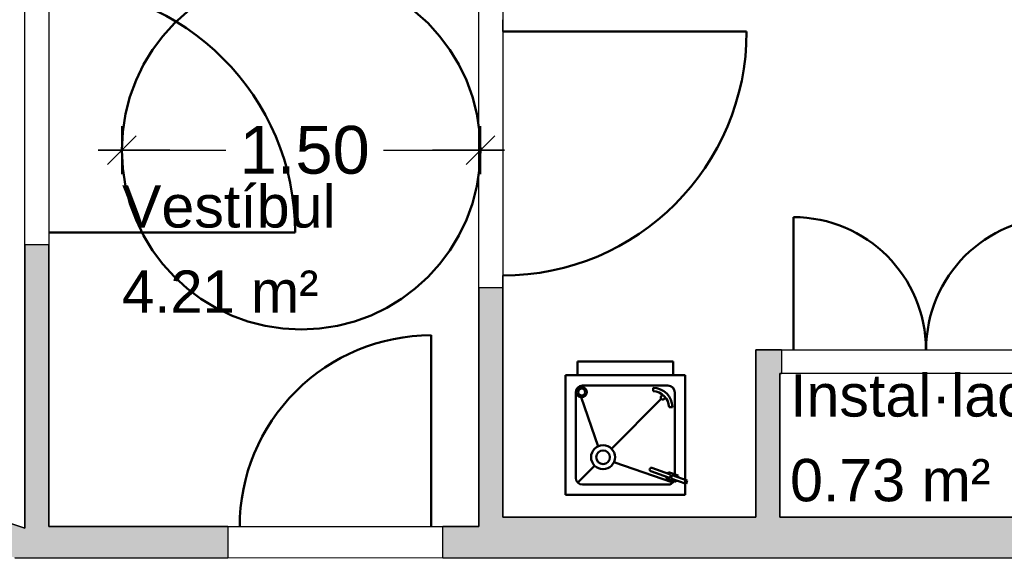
# Model space of a CAD drawing. Header units: metres. Extents: x -1 to 444, y -6 to 31.
# Tile 12 of 76: x 401.34 to 405.45, y 23.48 to 25.73. Entities that reach past the tile are written whole.
import ezdxf

# ---------------------------------------------------------------- set-up
doc = ezdxf.new("R2010")
doc.units = ezdxf.units.M
doc.header["$PDMODE"] = 65
doc.linetypes.add('CONTINUA', pattern=[0])
doc.linetypes.add('VERDECKT', pattern=[9.525, 6.35, -3.175])
for name, color, linetype, lineweight in [('3D PA MURS', 7, 'CONTINUA', 25), ('PA COTES', 7, 'CONTINUA', 25), ('PA LOCALS', 7, 'CONTINUA', 25), ('PA MOBLES', 7, 'CONTINUA', 25)]:
    doc.layers.add(name, color=color, linetype=linetype, lineweight=lineweight)
doc.styles.add('ARIAL', font='arial.ttf')
doc.dimstyles.new('DIMSTYLE_6', dxfattribs={"dimtxt": 0.2, "dimasz": 0.2, "dimexe": 0, "dimexo": 1e-06, "dimgap": 0.1, "dimtad": 0, "dimrnd": 0.01, "dimzin": 4, "dimdsep": 46, "dimtxsty": 'ARIAL', "dimblk1": 'ALL_ML_STRICH', "dimblk2": 'ALL_ML_STRICH', "dimsah": 1, "dimcen": 0, "dimse1": 1, "dimse2": 1, "dimclrd": 2, "dimclre": 2, "dimclrt": 2, "dimadec": 0, "dimazin": 0, "dimtfac": 1, "dimtdec": 0, "dimtix": 1, "dimtmove": 2, "dimatfit": 3, "dimfxl": 0, "dimtzin": 0, "dimlwd": 0, "dimlwe": 35, "dimarcsym": 0})

# ---------------------------------------------------------------- blocks, each defined once
blk = doc.blocks.new('ALL_ML_STRICH')
at = {"color": 0, "linetype": 'ByBlock', "lineweight": -2}
for p, q in [((0, -0.5), (0, 0.5)), ((-0.3, -0.3), (0.3, 0.3)), ((-1, 0), (0.5, 0))]:
    blk.add_line(p, q, dxfattribs=at)
blk = doc.blocks.new('*D53')
at = {"layer": 'DEFPOINTS', "color": 2, "linetype": 'CONTINUA', "lineweight": 35, "transparency": 33554687}
for p in [(401.7644, 25.6279), (401.7644, 25.1841), (403.2638, 25.1897)]:
    blk.add_point(p, dxfattribs=at)
at = {"layer": 'PA COTES', "color": 2, "linetype": 'CONTINUA', "lineweight": -2, "transparency": 33554687}
for p, q in [((401.7644, 25.1841), (402.1989, 25.1841)), ((402.8589, 25.1841), (403.2638, 25.1841))]:
    blk.add_line(p, q, dxfattribs=at)
at = {"layer": 'PA COTES', "color": 2, "linetype": 'CONTINUA', "lineweight": 35, "transparency": 33554687, "xscale": 0.2, "yscale": 0.2, "zscale": 0.2, "rotation": 180}
blk.add_blockref('ALL_ML_STRICH', (401.7644, 25.1841), dxfattribs=at)
at = {"layer": 'PA COTES', "color": 2, "linetype": 'CONTINUA', "lineweight": 35, "transparency": 33554687, "xscale": 0.2, "yscale": 0.2, "zscale": 0.2}
blk.add_blockref('ALL_ML_STRICH', (403.2638, 25.1841), dxfattribs=at)
at = {"layer": 'PA COTES', "color": 2, "linetype": 'CONTINUA', "lineweight": 35, "transparency": 33554687, "insert": (402.5289, 25.1841), "char_height": 0.2, "width": 0.8, "attachment_point": 5, "style": 'ARIAL'}
blk.add_mtext('\\A1;{\\A1;{1.50\\H0.132000;\\S^ ;}}', dxfattribs=at)

msp = doc.modelspace()

# ---------------------------------------------------------------- hatches: boundary and pattern name
at = {"layer": '3D PA MURS', "linetype": 'CONTINUA', "lineweight": 18, "true_color": 0xa0a0a0, "transparency": 33554687}
for points in [[(401.4587, 23.5702), (401.4587, 24.7895), (401.3587, 24.7895), (401.3587, 23.6027)], [(403.3571, 23.6496), (403.3571, 24.6096), (403.2571, 24.6096), (403.2571, 23.6496)], [(404.4157, 24.3496), (404.4157, 23.6496), (404.5157, 23.6496), (404.5157, 24.3496)], [(404.5227, 24.3496), (404.5157, 24.3496), (404.5157, 24.2496), (404.5227, 24.2496)], [(400.1908, 23.8458), (401.3169, 23.4796), (401.6979, 23.4796), (401.4587, 23.5574), (401.4587, 23.5702), (400.2162, 23.9743)], [(403.2571, 23.4796), (406.0345, 23.4796), (406.0345, 23.6496), (403.2571, 23.6496)], [(401.6979, 23.4796), (402.2072, 23.4796), (402.2072, 23.6096), (401.4587, 23.6096), (401.4587, 23.5574)], [(403.1071, 23.4796), (403.2571, 23.4796), (403.2571, 23.6096), (403.1071, 23.6096)]]:
    msp.add_hatch(color=253, dxfattribs=at).paths.add_polyline_path(points)

# ---------------------------------------------------------------- linework, layer by layer
at = {"layer": '3D PA MURS', "color": 7, "linetype": 'CONTINUA', "lineweight": 25, "transparency": 33554687}
for p, q in [((403.3571, 25.6796), (403.3571, 25.7296)), ((401.4587, 24.8395), (401.4587, 24.7895)), ((401.3587, 24.7895), (401.4587, 24.7895)), ((401.3587, 24.7895), (401.3587, 23.6027)), ((401.4587, 23.6096), (401.4587, 24.7895)), ((403.3571, 24.6096), (403.3571, 24.6596)), ((403.2571, 24.6096), (403.3571, 24.6096)), ((403.2571, 24.6096), (403.2571, 23.6496)), ((403.3571, 23.6496), (403.3571, 24.6096)), ((404.4157, 24.3496), (404.4157, 23.6496)), ((404.5157, 24.3496), (404.4157, 24.3496)), ((404.5227, 24.3496), (404.5157, 24.3496)), ((404.5227, 24.3496), (404.5227, 24.2496)), ((404.5227, 24.3496), (404.5727, 24.3496)), ((405.1269, 24.3496), (405.1279, 24.3496)), ((404.5157, 23.6496), (404.5157, 24.2496)), ((404.5157, 24.2496), (404.5227, 24.2496)), ((401.3587, 23.6027), (400.2162, 23.9743)), ((403.2571, 23.6496), (403.2571, 23.6096)), ((404.4157, 23.6496), (403.3571, 23.6496)), ((406.0345, 23.6496), (404.5157, 23.6496)), ((402.2072, 23.6096), (401.4587, 23.6096)), ((402.2072, 23.6096), (402.2072, 23.4796)), ((402.2072, 23.6096), (402.2572, 23.6096)), ((403.0571, 23.6096), (403.1071, 23.6096)), ((403.1071, 23.4796), (403.1071, 23.6096)), ((403.2571, 23.6096), (403.1071, 23.6096)), ((401.3169, 23.4796), (401.6979, 23.4796)), ((401.6979, 23.4796), (402.2072, 23.4796)), ((403.1071, 23.4796), (403.2571, 23.4796)), ((403.2571, 23.4796), (406.0345, 23.4796))]:
    msp.add_line(p, q, dxfattribs=at)
at = {"layer": '3D PA MURS', "color": 202, "linetype": 'CONTINUA', "lineweight": 50, "transparency": 33554687}
for p, q in [((403.3571, 25.6796), (404.3771, 25.6796)), ((404.5727, 24.3496), (404.5727, 24.9038)), ((401.4587, 24.8395), (402.4887, 24.8395)), ((403.0571, 23.6096), (403.0571, 24.4096))]:
    msp.add_line(p, q, dxfattribs=at)
for centre, radius, start, end in [((401.4587, 24.8395), 1.03, 0, 90), ((403.3571, 25.6796), 1.02, 270, 0), ((404.5727, 24.3496), 0.5542, 0, 90), ((405.6821, 24.3496), 0.5542, 90, 180)]:
    msp.add_arc(centre, radius, start, end, dxfattribs=at)
msp.add_ellipse((403.0571, 23.6096), major_axis=(0.8, 0), ratio=1, start_param=1.570796, end_param=3.141593, dxfattribs=at)
at = {"layer": 'PA LOCALS', "color": 7, "linetype": 'CONTINUA', "lineweight": 25, "transparency": 33554687}
for p, q in [((401.3587, 23.6027), (401.3587, 28.2639)), ((401.4587, 25.9491), (401.4587, 23.6096)), ((403.2571, 23.6096), (403.2571, 25.9491)), ((403.3571, 25.9491), (403.3571, 23.6496)), ((404.4157, 23.6496), (404.4157, 24.3496)), ((404.4157, 24.3496), (410.5669, 24.3496)), ((405.7369, 24.2496), (404.5157, 24.2496)), ((404.5157, 24.2496), (404.5157, 23.6496)), ((400.2162, 23.9743), (401.3587, 23.6027)), ((403.3571, 23.6496), (404.4157, 23.6496)), ((404.5157, 23.6496), (405.7369, 23.6496)), ((401.4587, 23.6096), (403.2571, 23.6096)), ((406.0345, 23.4771), (401.3169, 23.4796))]:
    msp.add_line(p, q, dxfattribs=at)
at = {"layer": 'PA MOBLES', "lineweight": 50, "transparency": 33554687}
for p, q in [((403.6694, 24.2998), (404.0694, 24.2998)), ((403.6694, 24.2426), (403.6694, 24.2998)), ((404.0694, 24.2426), (404.0694, 24.2998)), ((403.6194, 24.2426), (404.1194, 24.2426)), ((403.6194, 24.2426), (403.6194, 23.7426)), ((404.1194, 24.2426), (404.1194, 23.7426)), ((403.6908, 24.1998), (404.048, 24.1998)), ((403.9857, 24.1757), (403.986, 24.19)), ((403.6623, 24.1712), (403.6623, 23.8141)), ((403.7557, 23.9452), (403.6846, 24.151)), ((403.8119, 23.9351), (404.0202, 24.1434)), ((404.0766, 24.1712), (404.0766, 23.8285)), ((404.0668, 24.1092), (404.0525, 24.1089)), ((403.6706, 23.7939), (403.7412, 23.8644)), ((404.0682, 23.7939), (403.822, 23.879)), ((404.0549, 23.8287), (403.9809, 23.8552)), ((404.05, 23.8152), (403.9761, 23.8418)), ((404.0433, 23.8176), (404.0409, 23.8109)), ((404.0812, 23.7964), (404.0409, 23.8109)), ((404.0505, 23.8378), (404.0481, 23.8311)), ((404.0909, 23.8233), (404.0505, 23.8378)), ((404.0652, 23.825), (404.0604, 23.8115)), ((404.124, 23.7887), (404.0604, 23.8115)), ((404.1288, 23.8021), (404.0652, 23.825)), ((404.0836, 23.8032), (404.0812, 23.7964)), ((404.0909, 23.8233), (404.0885, 23.8166)), ((404.1288, 23.8021), (404.124, 23.7887)), ((403.6908, 23.7855), (404.048, 23.7855)), ((403.6194, 23.7426), (404.1194, 23.7426))]:
    msp.add_line(p, q, dxfattribs=at)
at = {"layer": 'PA MOBLES', "color": 202, "linetype": 'VERDECKT', "lineweight": 50, "transparency": 33554687}
msp.add_circle((402.5144, 25.1841), 0.75, dxfattribs=at)
at = {"layer": 'PA MOBLES', "lineweight": 50, "transparency": 33554687}
for centre, radius in [((403.6873, 24.1723), 0.0214), ((403.6873, 24.1723), 0.0143), ((404.0264, 24.1496), 0.00878), ((403.7766, 23.8998), 0.05), ((403.7766, 23.8998), 0.0286)]:
    msp.add_circle(centre, radius, dxfattribs=at)
for centre, radius, start, end in [((403.6908, 24.1712), 0.0286, 90, 180), ((403.9845, 24.1077), 0.068, 1.0448, 88.9552), ((403.9845, 24.1077), 0.0823, 1.0448, 88.9552), ((404.048, 24.1712), 0.0286, 0, 90), ((403.9785, 23.8485), 0.00714, 70.2599, 250.2599), ((403.6908, 23.8141), 0.0286, 180, 270), ((404.0524, 23.8219), 0.00714, 250.2599, 70.2599), ((404.048, 23.8141), 0.0286, 270, 329.4207)]:
    msp.add_arc(centre, radius, start, end, dxfattribs=at)

# ---------------------------------------------------------------- texts
at = {"layer": 'PA LOCALS', "color": 7, "linetype": 'CONTINUA', "lineweight": 25, "transparency": 33554687, "char_height": 0.177079, "attachment_point": 7, "style": 'ARIAL'}
for s, insert, width in [('\\W1.00;Vestíbul', (401.7647, 24.8579), 0.985807), ('\\W0.98;4.21 m²', (401.7647, 24.5038), 0.928244), ('\\W1.00;Instal·lacions 1', (404.5587, 24.0673), 1.746777), ('\\W1.00;0.73 m²', (404.5587, 23.7131), 0.929645)]:
    msp.add_mtext(s, dxfattribs=dict(at, insert=insert, width=width))

# ---------------------------------------------------------------- dimensions: what is measured, and where the dimension line sits
at = {"layer": 'PA COTES', "color": 2, "linetype": 'CONTINUA', "lineweight": 35, "transparency": 33554687}
dim = msp.add_linear_dim(base=(403.2638, 25.1841), p1=(401.7644, 25.6279), p2=(403.2638, 25.1897), dimstyle='DIMSTYLE_6', override={"dimpost": '<>', "dimclrd": 2, "dimclre": 2, "dimclrt": 2, "dimlwd": 0, "dimlwe": 35}, dxfattribs=at)
dim.commit()
dim.dimension.update_dxf_attribs({"geometry": '*D53', "text_midpoint": (402.5289, 25.1841), "dimtype": 160})

doc.saveas('drawing.dxf')
